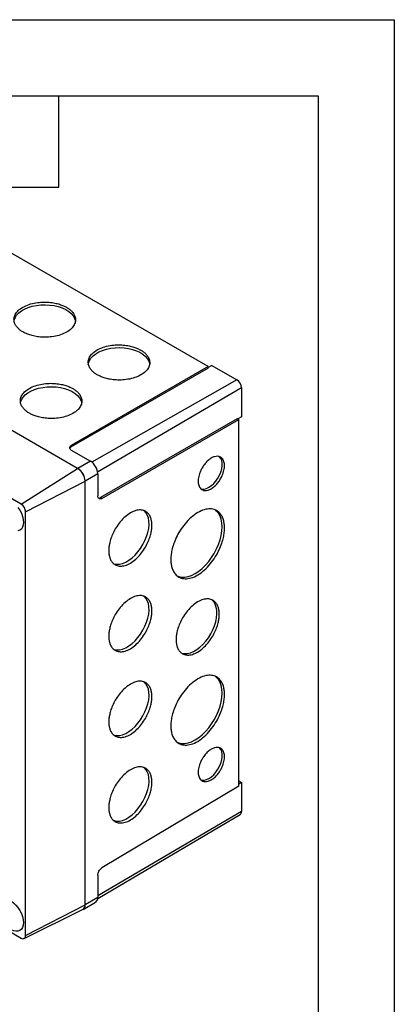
# Model space of a CAD drawing. Header units: millimetres. Extents: x 0 to 1118, y 0 to 864.
# Tile 11 of 11: x 993 to 1118, y 535 to 864. Entities that reach past the tile are written whole.
import ezdxf

# ---------------------------------------------------------------- set-up
doc = ezdxf.new("R2010")
doc.units = ezdxf.units.MM
doc.header["$LTSCALE"] = 4
doc.layers.add('TEXT', color=140, linetype='Continuous', lineweight=25)

msp = doc.modelspace()

# ---------------------------------------------------------------- linework, layer by layer
at = {"color": 7, "linetype": 'Continuous'}
for p, q in [((0.01, 863.61), (1117.61, 863.61)), ((1117.61, 863.61), (1117.61, 0.01))]:
    msp.add_line(p, q, dxfattribs=at)
for p, q in [((1055.53, 747.86), (949.52, 809.06)), ((1012.11, 713.85), (889.71, 784.51)), ((1012.07, 713.87), (889.74, 784.49)), ((993.26, 701.88), (870.93, 772.5)), ((1055.53, 747.86), (1009.96, 721.55)), ((1055.53, 747.33), (1009.96, 721.02)), ((1056.82, 748.21), (1055.53, 747.49)), ((1055.53, 747.33), (1055.53, 747.86)), ((1056.82, 748.21), (1065.14, 743.41)), ((1065.14, 743.41), (1016.77, 715.97)), ((1066.69, 740.71), (1018.75, 712.55)), ((1066.69, 740.71), (1066.69, 731.11)), ((1065.29, 730.43), (1019.72, 704.12)), ((1020.18, 703.86), (1065.75, 730.17)), ((1065.29, 730.43), (1065.75, 730.17)), ((1066.69, 731.11), (1065.43, 730.35)), ((1065.75, 607.74), (1065.75, 730.17)), ((1009.96, 721.55), (1009.96, 721.02)), ((1009.97, 719.94), (1016.35, 716.26)), ((993.26, 701.88), (1012.07, 713.87)), ((1016.35, 716.26), (1012.11, 713.85)), ((1018.79, 712.04), (1014.58, 709.57)), ((1018.79, 712.04), (1018.79, 704.67)), ((994.75, 699.3), (1014.55, 709.59)), ((1014.55, 568.24), (1014.55, 709.59)), ((1014.58, 568.22), (1014.58, 709.57)), ((1019.72, 704.12), (1020.18, 703.86)), ((994.75, 557.96), (994.75, 699.3)), ((1065.75, 609.52), (1066.69, 608.98)), ((1066.69, 608.98), (1065.75, 608.43)), ((1066.69, 608.98), (1066.69, 599.37)), ((1065.75, 607.74), (1020.18, 580.51)), ((1018.76, 570.27), (1066.24, 598.37)), ((1066.69, 599.37), (1018.79, 571.23)), ((1018.79, 578.06), (1018.79, 570.69)), ((1013.87, 566.63), (1018.08, 569.12)), ((1018.79, 570.69), (1014.58, 568.22)), ((994.27, 556.97), (1013.75, 566.61)), ((994.75, 557.96), (1014.55, 568.24)), ((981.07, 564.13), (993.26, 557.1))]:
    msp.add_line(p, q)
at = {"flags": 128}
for points in [[(990.87, 762.77), (990.94, 763.3), (991.24, 764.14), (991.75, 764.96), (992.46, 765.72), (993.35, 766.41), (994.41, 767.02), (995.61, 767.54), (996.93, 767.95), (998.34, 768.24), (999.8, 768.41), (1001.3, 768.46), (1002.79, 768.38), (1004.24, 768.18), (1005.63, 767.85), (1006.92, 767.42), (1008.09, 766.88), (1009.11, 766.24), (1009.96, 765.53), (1010.62, 764.76), (1011.07, 763.93), (1011.32, 763.08), (1011.34, 762.93)], [(1015.62, 748.48), (1015.69, 749.01), (1015.99, 749.86), (1016.5, 750.67), (1017.21, 751.43), (1018.1, 752.12), (1019.16, 752.73), (1020.36, 753.25), (1021.68, 753.66), (1023.09, 753.95), (1024.55, 754.12), (1026.05, 754.17), (1027.54, 754.09), (1028.99, 753.89), (1030.38, 753.57), (1031.67, 753.13), (1032.84, 752.59), (1033.86, 751.96), (1034.7, 751.25), (1035.36, 750.47), (1035.82, 749.65), (1036.07, 748.8), (1036.09, 748.64)], [(993, 735.56), (993.07, 735.95), (993.36, 736.79), (993.87, 737.61), (994.58, 738.37), (995.47, 739.06), (996.53, 739.67), (997.73, 740.19), (999.05, 740.6), (1000.46, 740.89), (1001.92, 741.06), (1003.42, 741.11), (1004.91, 741.03), (1006.36, 740.83), (1007.75, 740.5), (1009.04, 740.07), (1010.21, 739.53), (1011.23, 738.89), (1012.08, 738.18), (1012.74, 737.41), (1013.19, 736.58), (1013.44, 735.73), (1013.44, 735.7)], [(1053.01, 707.09), (1053.52, 706.96), (1054.25, 706.96), (1055.04, 707.16), (1055.85, 707.54), (1056.66, 708.09), (1057.45, 708.8), (1058.18, 709.64), (1058.83, 710.59), (1059.38, 711.6), (1059.81, 712.65), (1060.1, 713.7), (1060.25, 714.71), (1060.25, 715.65), (1060.1, 716.49), (1059.81, 717.2), (1059.38, 717.75), (1059.22, 717.89)], [(992.18, 700.84), (992.8, 699.89), (993.31, 698.88), (993.69, 697.84), (993.92, 696.82), (994, 695.85), (993.92, 694.97), (993.69, 694.22), (993.31, 693.62), (992.8, 693.2), (992.18, 692.97)], [(1045.14, 677.99), (1045.76, 677.74), (1046.75, 677.55), (1047.8, 677.56), (1048.92, 677.76), (1050.08, 678.16), (1051.25, 678.75), (1052.43, 679.52), (1053.59, 680.46), (1054.7, 681.54), (1055.76, 682.75), (1056.74, 684.07), (1057.63, 685.48), (1058.41, 686.96), (1059.06, 688.47), (1059.58, 689.99), (1059.96, 691.5), (1060.19, 692.97), (1060.27, 694.37), (1060.19, 695.68), (1059.96, 696.89), (1059.58, 697.96), (1059.06, 698.88), (1058.41, 699.63), (1057.99, 699.97)], [(1023.83, 682.16), (1024.2, 682.03), (1025.08, 681.86), (1026.04, 681.9), (1027.05, 682.13), (1028.1, 682.56), (1029.15, 683.17), (1030.2, 683.95), (1031.21, 684.89), (1032.17, 685.96), (1033.06, 687.14), (1033.84, 688.41), (1034.52, 689.74), (1035.07, 691.1), (1035.49, 692.47), (1035.75, 693.8), (1035.87, 695.08), (1035.83, 696.28), (1035.64, 697.37), (1035.3, 698.33), (1034.81, 699.14), (1034.2, 699.78), (1034.17, 699.8)], [(1023.83, 653.59), (1024.2, 653.45), (1025.08, 653.28), (1026.04, 653.32), (1027.05, 653.55), (1028.1, 653.98), (1029.15, 654.59), (1030.2, 655.37), (1031.21, 656.31), (1032.17, 657.38), (1033.06, 658.56), (1033.84, 659.83), (1034.52, 661.16), (1035.07, 662.52), (1035.49, 663.89), (1035.75, 665.22), (1035.87, 666.51), (1035.83, 667.7), (1035.64, 668.79), (1035.3, 669.75), (1034.81, 670.56), (1034.2, 671.2), (1034.17, 671.22)], [(1046.33, 652.42), (1046.82, 652.22), (1047.71, 652.06), (1048.66, 652.09), (1049.68, 652.32), (1050.72, 652.75), (1051.78, 653.36), (1052.83, 654.14), (1053.84, 655.08), (1054.8, 656.15), (1055.68, 657.34), (1056.47, 658.61), (1057.15, 659.94), (1057.7, 661.3), (1058.11, 662.66), (1058.38, 664), (1058.5, 665.28), (1058.46, 666.48), (1058.27, 667.57), (1057.92, 668.53), (1057.44, 669.33), (1056.82, 669.97), (1056.7, 670.07)], [(1045.14, 622.46), (1045.76, 622.21), (1046.75, 622.02), (1047.8, 622.03), (1048.92, 622.24), (1050.08, 622.64), (1051.25, 623.23), (1052.43, 624), (1053.59, 624.93), (1054.7, 626.01), (1055.76, 627.23), (1056.74, 628.55), (1057.63, 629.96), (1058.41, 631.43), (1059.06, 632.94), (1059.58, 634.46), (1059.96, 635.97), (1060.19, 637.44), (1060.27, 638.85), (1060.19, 640.16), (1059.96, 641.36), (1059.58, 642.43), (1059.06, 643.35), (1058.41, 644.11), (1057.99, 644.45)], [(1023.83, 625.01), (1024.2, 624.87), (1025.08, 624.7), (1026.04, 624.74), (1027.05, 624.97), (1028.1, 625.4), (1029.15, 626.01), (1030.2, 626.79), (1031.21, 627.73), (1032.17, 628.8), (1033.06, 629.98), (1033.84, 631.25), (1034.52, 632.58), (1035.07, 633.95), (1035.49, 635.31), (1035.75, 636.65), (1035.87, 637.93), (1035.83, 639.13), (1035.64, 640.22), (1035.3, 641.18), (1034.81, 641.98), (1034.2, 642.62), (1034.17, 642.64)], [(1053.01, 609.92), (1053.52, 609.79), (1054.25, 609.79), (1055.04, 609.99), (1055.85, 610.37), (1056.66, 610.92), (1057.45, 611.63), (1058.18, 612.48), (1058.83, 613.42), (1059.38, 614.43), (1059.81, 615.48), (1060.1, 616.53), (1060.25, 617.54), (1060.25, 618.48), (1060.1, 619.32), (1059.81, 620.03), (1059.38, 620.58), (1059.22, 620.72)], [(1023.83, 596.43), (1024.2, 596.29), (1025.08, 596.13), (1026.04, 596.16), (1027.05, 596.39), (1028.1, 596.82), (1029.15, 597.43), (1030.2, 598.21), (1031.21, 599.15), (1032.17, 600.22), (1033.06, 601.4), (1033.84, 602.67), (1034.52, 604), (1035.07, 605.37), (1035.49, 606.73), (1035.75, 608.07), (1035.87, 609.35), (1035.83, 610.55), (1035.64, 611.64), (1035.3, 612.6), (1034.81, 613.4), (1034.2, 614.04), (1034.17, 614.06)], [(990.1, 569.25), (990.7, 568.82), (991.47, 568.1), (992.18, 567.25), (992.8, 566.31), (993.31, 565.3), (993.69, 564.26), (993.92, 563.23), (994, 562.26), (993.92, 561.39), (993.69, 560.63), (993.31, 560.03), (992.8, 559.61), (992.18, 559.38), (991.47, 559.35), (990.7, 559.53), (989.9, 559.9)]]:
    msp.add_lwpolyline(points, dxfattribs=at)
for centre, radius, start, end in [((1063.32, 740.56), 3.38, 2.6055, 57.3945), ((1009.17, 709.34), 5.38, 2.6055, 57.3945), ((1009.21, 709.32), 5.38, 2.6055, 57.3945), ((1013.49, 711.8), 5.3, 2.6055, 57.3945), ((991.52, 699.15), 3.24, 2.6055, 57.3945), ((1065.59, 599.26), 1.11, 306.2094, 5.5757), ((1017.06, 570.53), 1.74, 306.2094, 5.5757), ((1012.98, 568.01), 1.61, 289.5791, 7.5246), ((1012.86, 568.05), 1.7, 301.8578, 6.5804), ((993.84, 557.81), 0.92, 230.7967, 9.214)]:
    msp.add_arc(centre, radius, start, end)
for points, knots in [([(1008.36, 767.61), (1008.06, 767.78), (1007.72, 767.96), (1006.95, 768.3), (1006.52, 768.46), (1005.56, 768.77), (1005.03, 768.91), (1003.87, 769.14), (1003.24, 769.24), (1001.88, 769.36), (1001.16, 769.38), (999.67, 769.33), (998.89, 769.25), (997.36, 768.99), (996.59, 768.81), (995.15, 768.32), (994.47, 768.02), (993.26, 767.34), (992.73, 766.95), (991.87, 766.13), (991.54, 765.69), (991.07, 764.82), (990.93, 764.37), (990.83, 763.52), (990.87, 763.11), (991.06, 762.33), (991.22, 761.97), (991.62, 761.3), (991.86, 761), (992.39, 760.45), (992.67, 760.2), (993.26, 759.76), (993.56, 759.56), (994.16, 759.21), (994.5, 759.04), (995.27, 758.7), (995.7, 758.53), (996.66, 758.23), (997.19, 758.09), (998.35, 757.85), (998.98, 757.76), (1000.34, 757.64), (1001.06, 757.62), (1002.55, 757.67), (1003.33, 757.74), (1004.86, 758), (1005.63, 758.19), (1007.07, 758.67), (1007.75, 758.97), (1008.96, 759.66), (1009.49, 760.04), (1010.35, 760.87), (1010.68, 761.3), (1011.15, 762.18), (1011.29, 762.62), (1011.39, 763.48), (1011.35, 763.89), (1011.16, 764.66), (1011, 765.03), (1010.6, 765.69), (1010.36, 766), (1009.83, 766.55), (1009.55, 766.8), (1008.96, 767.24), (1008.66, 767.43), (1008.36, 767.61)], [0, 0, 0, 0, 0.03125, 0.03125, 0.0625, 0.0625, 0.09375, 0.09375, 0.125, 0.125, 0.15625, 0.15625, 0.1875, 0.1875, 0.21875, 0.21875, 0.25, 0.25, 0.28125, 0.28125, 0.3125, 0.3125, 0.34375, 0.34375, 0.375, 0.375, 0.40625, 0.40625, 0.4375, 0.4375, 0.46875, 0.46875, 0.5, 0.5, 0.53125, 0.53125, 0.5625, 0.5625, 0.59375, 0.59375, 0.625, 0.625, 0.65625, 0.65625, 0.6875, 0.6875, 0.71875, 0.71875, 0.75, 0.75, 0.78125, 0.78125, 0.8125, 0.8125, 0.84375, 0.84375, 0.875, 0.875, 0.90625, 0.90625, 0.9375, 0.9375, 0.96875, 0.96875, 1, 1, 1, 1]), ([(1033.11, 753.32), (1032.8, 753.5), (1032.46, 753.67), (1031.7, 754.01), (1031.27, 754.18), (1030.31, 754.48), (1029.78, 754.62), (1028.62, 754.86), (1027.98, 754.95), (1026.63, 755.07), (1025.91, 755.09), (1024.42, 755.04), (1023.64, 754.97), (1022.11, 754.71), (1021.34, 754.52), (1019.9, 754.04), (1019.22, 753.74), (1018.01, 753.05), (1017.48, 752.67), (1016.62, 751.84), (1016.29, 751.41), (1015.82, 750.53), (1015.68, 750.09), (1015.58, 749.23), (1015.62, 748.82), (1015.81, 748.04), (1015.97, 747.68), (1016.37, 747.02), (1016.61, 746.71), (1017.13, 746.16), (1017.42, 745.91), (1018.01, 745.47), (1018.31, 745.27), (1018.91, 744.93), (1019.25, 744.75), (1020.02, 744.41), (1020.45, 744.25), (1021.41, 743.94), (1021.94, 743.8), (1023.1, 743.56), (1023.73, 743.47), (1025.09, 743.35), (1025.81, 743.33), (1027.3, 743.38), (1028.07, 743.45), (1029.61, 743.71), (1030.38, 743.9), (1031.82, 744.39), (1032.5, 744.68), (1033.71, 745.37), (1034.24, 745.76), (1035.1, 746.58), (1035.43, 747.01), (1035.9, 747.89), (1036.03, 748.33), (1036.14, 749.19), (1036.1, 749.6), (1035.91, 750.38), (1035.75, 750.74), (1035.35, 751.41), (1035.11, 751.71), (1034.58, 752.26), (1034.3, 752.51), (1033.71, 752.95), (1033.41, 753.15), (1033.11, 753.32)], [0, 0, 0, 0, 0.03125, 0.03125, 0.0625, 0.0625, 0.09375, 0.09375, 0.125, 0.125, 0.15625, 0.15625, 0.1875, 0.1875, 0.21875, 0.21875, 0.25, 0.25, 0.28125, 0.28125, 0.3125, 0.3125, 0.34375, 0.34375, 0.375, 0.375, 0.40625, 0.40625, 0.4375, 0.4375, 0.46875, 0.46875, 0.5, 0.5, 0.53125, 0.53125, 0.5625, 0.5625, 0.59375, 0.59375, 0.625, 0.625, 0.65625, 0.65625, 0.6875, 0.6875, 0.71875, 0.71875, 0.75, 0.75, 0.78125, 0.78125, 0.8125, 0.8125, 0.84375, 0.84375, 0.875, 0.875, 0.90625, 0.90625, 0.9375, 0.9375, 0.96875, 0.96875, 1, 1, 1, 1]), ([(1010.48, 740.49), (1010.18, 740.66), (1009.84, 740.84), (1009.07, 741.18), (1008.64, 741.34), (1007.68, 741.65), (1007.15, 741.79), (1005.99, 742.02), (1005.36, 742.12), (1004, 742.23), (1003.28, 742.26), (1001.79, 742.21), (1001.02, 742.13), (999.48, 741.87), (998.71, 741.69), (997.27, 741.2), (996.59, 740.9), (995.38, 740.22), (994.85, 739.83), (993.99, 739.01), (993.66, 738.57), (993.19, 737.69), (993.06, 737.25), (992.95, 736.4), (992.99, 735.99), (993.18, 735.21), (993.34, 734.85), (993.74, 734.18), (993.98, 733.88), (994.51, 733.33), (994.79, 733.08), (995.38, 732.64), (995.68, 732.44), (996.29, 732.09), (996.63, 731.92), (997.39, 731.58), (997.82, 731.41), (998.78, 731.11), (999.31, 730.97), (1000.47, 730.73), (1001.11, 730.64), (1002.46, 730.52), (1003.18, 730.5), (1004.67, 730.55), (1005.45, 730.62), (1006.99, 730.88), (1007.75, 731.07), (1009.2, 731.55), (1009.88, 731.85), (1011.08, 732.53), (1011.61, 732.92), (1012.47, 733.74), (1012.8, 734.18), (1013.27, 735.06), (1013.41, 735.5), (1013.51, 736.35), (1013.48, 736.77), (1013.28, 737.54), (1013.12, 737.9), (1012.72, 738.57), (1012.48, 738.88), (1011.96, 739.43), (1011.67, 739.67), (1011.08, 740.12), (1010.78, 740.31), (1010.48, 740.49)], [0, 0, 0, 0, 0.03125, 0.03125, 0.0625, 0.0625, 0.09375, 0.09375, 0.125, 0.125, 0.15625, 0.15625, 0.1875, 0.1875, 0.21875, 0.21875, 0.25, 0.25, 0.28125, 0.28125, 0.3125, 0.3125, 0.34375, 0.34375, 0.375, 0.375, 0.40625, 0.40625, 0.4375, 0.4375, 0.46875, 0.46875, 0.5, 0.5, 0.53125, 0.53125, 0.5625, 0.5625, 0.59375, 0.59375, 0.625, 0.625, 0.65625, 0.65625, 0.6875, 0.6875, 0.71875, 0.71875, 0.75, 0.75, 0.78125, 0.78125, 0.8125, 0.8125, 0.84375, 0.84375, 0.875, 0.875, 0.90625, 0.90625, 0.9375, 0.9375, 0.96875, 0.96875, 1, 1, 1, 1]), ([(1009.97, 719.94), (1009.81, 720.04), (1009.66, 720.16), (1009.45, 720.43), (1009.39, 720.59), (1009.39, 720.91), (1009.44, 721.06), (1009.65, 721.34), (1009.8, 721.46), (1009.96, 721.55)], [0, 0, 0, 0, 0.25, 0.25, 0.5, 0.5, 0.75, 0.75, 1, 1, 1, 1]), ([(1009.96, 721.02), (1009.76, 720.9), (1009.52, 720.74), (1009.49, 720.54), (1009.48, 720.49)], [0, 0, 0, 0, 0.787868, 1, 1, 1, 1]), ([(1061.02, 714.76), (1061.02, 714.33), (1060.97, 713.83), (1060.78, 712.93), (1060.69, 712.61), (1060.46, 711.92), (1060.32, 711.56), (1059.97, 710.81), (1059.76, 710.42), (1059.28, 709.65), (1059, 709.26), (1058.4, 708.53), (1058.06, 708.18), (1057.37, 707.57), (1057, 707.3), (1056.27, 706.87), (1055.91, 706.71), (1055.21, 706.5), (1054.88, 706.46), (1054.27, 706.48), (1054, 706.55), (1053.52, 706.75), (1053.31, 706.9), (1052.96, 707.23), (1052.81, 707.43), (1052.58, 707.84), (1052.5, 708.06), (1052.3, 708.73), (1052.26, 709.19), (1052.26, 710.04), (1052.3, 710.54), (1052.5, 711.44), (1052.58, 711.77), (1052.81, 712.45), (1052.96, 712.81), (1053.31, 713.56), (1053.52, 713.95), (1054, 714.73), (1054.27, 715.11), (1054.88, 715.84), (1055.21, 716.19), (1055.91, 716.81), (1056.27, 717.07), (1057, 717.5), (1057.37, 717.66), (1058.06, 717.87), (1058.4, 717.91), (1059, 717.89), (1059.28, 717.83), (1059.76, 717.62), (1059.97, 717.48), (1060.32, 717.14), (1060.46, 716.94), (1060.69, 716.53), (1060.78, 716.31), (1060.97, 715.64), (1061.02, 715.18), (1061.02, 714.76)], [0, 0, 0, 0, 0.0625, 0.0625, 0.09375, 0.09375, 0.125, 0.125, 0.15625, 0.15625, 0.1875, 0.1875, 0.21875, 0.21875, 0.25, 0.25, 0.28125, 0.28125, 0.3125, 0.3125, 0.34375, 0.34375, 0.375, 0.375, 0.40625, 0.40625, 0.4375, 0.4375, 0.5, 0.5, 0.5625, 0.5625, 0.59375, 0.59375, 0.625, 0.625, 0.65625, 0.65625, 0.6875, 0.6875, 0.71875, 0.71875, 0.75, 0.75, 0.78125, 0.78125, 0.8125, 0.8125, 0.84375, 0.84375, 0.875, 0.875, 0.90625, 0.90625, 0.9375, 0.9375, 1, 1, 1, 1]), ([(1020.18, 703.86), (1020.01, 703.76), (1019.83, 703.7), (1019.49, 703.66), (1019.33, 703.68), (1019.06, 703.84), (1018.95, 703.97), (1018.82, 704.29), (1018.79, 704.48), (1018.79, 704.67)], [0, 0, 0, 0, 0.25, 0.25, 0.5, 0.5, 0.75, 0.75, 1, 1, 1, 1]), ([(1019.01, 703.97), (1019.09, 703.95), (1019.31, 703.92), (1019.56, 704.04), (1019.72, 704.12)], [0, 0, 0, 0, 0.392822, 1, 1, 1, 1]), ([(1036.84, 694.84), (1036.84, 694.49), (1036.82, 694.11), (1036.73, 693.27), (1036.66, 692.82), (1036.44, 691.83), (1036.3, 691.3), (1035.92, 690.18), (1035.69, 689.59), (1035.11, 688.36), (1034.77, 687.72), (1033.98, 686.45), (1033.53, 685.82), (1032.53, 684.62), (1031.99, 684.05), (1030.85, 683.04), (1030.25, 682.6), (1029.05, 681.9), (1028.45, 681.63), (1027.31, 681.3), (1026.77, 681.23), (1025.77, 681.26), (1025.32, 681.37), (1024.53, 681.71), (1024.19, 681.94), (1023.62, 682.5), (1023.38, 682.82), (1023, 683.5), (1022.86, 683.86), (1022.65, 684.59), (1022.57, 684.96), (1022.48, 685.69), (1022.47, 686.05), (1022.47, 686.75), (1022.48, 687.13), (1022.57, 687.96), (1022.65, 688.42), (1022.86, 689.4), (1023, 689.93), (1023.38, 691.05), (1023.62, 691.65), (1024.19, 692.88), (1024.53, 693.51), (1025.32, 694.78), (1025.77, 695.41), (1026.77, 696.62), (1027.31, 697.19), (1028.45, 698.19), (1029.05, 698.63), (1030.25, 699.34), (1030.85, 699.6), (1031.99, 699.93), (1032.53, 700), (1033.53, 699.97), (1033.98, 699.87), (1034.77, 699.53), (1035.11, 699.29), (1035.69, 698.74), (1035.92, 698.42), (1036.3, 697.74), (1036.44, 697.38), (1036.66, 696.65), (1036.73, 696.28), (1036.82, 695.55), (1036.84, 695.19), (1036.84, 694.84)], [0, 0, 0, 0, 0.03125, 0.03125, 0.0625, 0.0625, 0.09375, 0.09375, 0.125, 0.125, 0.15625, 0.15625, 0.1875, 0.1875, 0.21875, 0.21875, 0.25, 0.25, 0.28125, 0.28125, 0.3125, 0.3125, 0.34375, 0.34375, 0.375, 0.375, 0.40625, 0.40625, 0.4375, 0.4375, 0.46875, 0.46875, 0.5, 0.5, 0.53125, 0.53125, 0.5625, 0.5625, 0.59375, 0.59375, 0.625, 0.625, 0.65625, 0.65625, 0.6875, 0.6875, 0.71875, 0.71875, 0.75, 0.75, 0.78125, 0.78125, 0.8125, 0.8125, 0.84375, 0.84375, 0.875, 0.875, 0.90625, 0.90625, 0.9375, 0.9375, 0.96875, 0.96875, 1, 1, 1, 1]), ([(1061.02, 693.94), (1061.02, 693.5), (1060.99, 693.03), (1060.88, 691.99), (1060.79, 691.42), (1060.53, 690.2), (1060.35, 689.54), (1059.88, 688.15), (1059.59, 687.41), (1058.87, 685.88), (1058.45, 685.08), (1057.47, 683.51), (1056.9, 682.72), (1055.67, 681.22), (1054.99, 680.52), (1053.57, 679.26), (1052.83, 678.71), (1051.34, 677.84), (1050.59, 677.51), (1049.17, 677.1), (1048.49, 677.01), (1047.26, 677.05), (1046.7, 677.18), (1045.71, 677.6), (1045.29, 677.9), (1044.57, 678.59), (1044.28, 678.98), (1043.81, 679.83), (1043.63, 680.28), (1043.37, 681.19), (1043.28, 681.65), (1043.17, 682.56), (1043.14, 683), (1043.14, 683.87), (1043.17, 684.35), (1043.28, 685.39), (1043.37, 685.95), (1043.63, 687.17), (1043.81, 687.83), (1044.28, 689.23), (1044.57, 689.97), (1045.29, 691.5), (1045.71, 692.29), (1046.7, 693.87), (1047.26, 694.66), (1048.49, 696.15), (1049.17, 696.86), (1050.59, 698.11), (1051.34, 698.66), (1052.83, 699.54), (1053.57, 699.86), (1054.99, 700.28), (1055.67, 700.37), (1056.9, 700.32), (1057.47, 700.19), (1058.45, 699.77), (1058.87, 699.48), (1059.59, 698.79), (1059.88, 698.39), (1060.35, 697.55), (1060.53, 697.1), (1060.79, 696.19), (1060.88, 695.73), (1060.99, 694.82), (1061.02, 694.37), (1061.02, 693.94)], [0, 0, 0, 0, 0.03125, 0.03125, 0.0625, 0.0625, 0.09375, 0.09375, 0.125, 0.125, 0.15625, 0.15625, 0.1875, 0.1875, 0.21875, 0.21875, 0.25, 0.25, 0.28125, 0.28125, 0.3125, 0.3125, 0.34375, 0.34375, 0.375, 0.375, 0.40625, 0.40625, 0.4375, 0.4375, 0.46875, 0.46875, 0.5, 0.5, 0.53125, 0.53125, 0.5625, 0.5625, 0.59375, 0.59375, 0.625, 0.625, 0.65625, 0.65625, 0.6875, 0.6875, 0.71875, 0.71875, 0.75, 0.75, 0.78125, 0.78125, 0.8125, 0.8125, 0.84375, 0.84375, 0.875, 0.875, 0.90625, 0.90625, 0.9375, 0.9375, 0.96875, 0.96875, 1, 1, 1, 1]), ([(1036.84, 666.26), (1036.84, 665.91), (1036.82, 665.53), (1036.73, 664.69), (1036.66, 664.24), (1036.44, 663.25), (1036.3, 662.73), (1035.92, 661.6), (1035.69, 661.01), (1035.11, 659.78), (1034.77, 659.14), (1033.98, 657.87), (1033.53, 657.24), (1032.53, 656.04), (1031.99, 655.47), (1030.85, 654.46), (1030.25, 654.02), (1029.05, 653.32), (1028.45, 653.05), (1027.31, 652.72), (1026.77, 652.65), (1025.77, 652.68), (1025.32, 652.79), (1024.53, 653.13), (1024.19, 653.36), (1023.62, 653.92), (1023.38, 654.24), (1023, 654.92), (1022.86, 655.28), (1022.65, 656.01), (1022.57, 656.38), (1022.48, 657.11), (1022.47, 657.47), (1022.47, 658.17), (1022.48, 658.55), (1022.57, 659.38), (1022.65, 659.84), (1022.86, 660.82), (1023, 661.35), (1023.38, 662.47), (1023.62, 663.07), (1024.19, 664.3), (1024.53, 664.93), (1025.32, 666.2), (1025.77, 666.84), (1026.77, 668.04), (1027.31, 668.61), (1028.45, 669.62), (1029.05, 670.06), (1030.25, 670.76), (1030.85, 671.02), (1031.99, 671.36), (1032.53, 671.43), (1033.53, 671.39), (1033.98, 671.29), (1034.77, 670.95), (1035.11, 670.71), (1035.69, 670.16), (1035.92, 669.84), (1036.3, 669.16), (1036.44, 668.8), (1036.66, 668.07), (1036.73, 667.7), (1036.82, 666.97), (1036.84, 666.61), (1036.84, 666.26)], [0, 0, 0, 0, 0.03125, 0.03125, 0.0625, 0.0625, 0.09375, 0.09375, 0.125, 0.125, 0.15625, 0.15625, 0.1875, 0.1875, 0.21875, 0.21875, 0.25, 0.25, 0.28125, 0.28125, 0.3125, 0.3125, 0.34375, 0.34375, 0.375, 0.375, 0.40625, 0.40625, 0.4375, 0.4375, 0.46875, 0.46875, 0.5, 0.5, 0.53125, 0.53125, 0.5625, 0.5625, 0.59375, 0.59375, 0.625, 0.625, 0.65625, 0.65625, 0.6875, 0.6875, 0.71875, 0.71875, 0.75, 0.75, 0.78125, 0.78125, 0.8125, 0.8125, 0.84375, 0.84375, 0.875, 0.875, 0.90625, 0.90625, 0.9375, 0.9375, 0.96875, 0.96875, 1, 1, 1, 1]), ([(1059.27, 665.15), (1059.27, 664.8), (1059.25, 664.42), (1059.16, 663.58), (1059.09, 663.13), (1058.87, 662.14), (1058.73, 661.61), (1058.35, 660.49), (1058.12, 659.9), (1057.54, 658.66), (1057.2, 658.03), (1056.41, 656.76), (1055.96, 656.13), (1054.96, 654.93), (1054.42, 654.36), (1053.28, 653.35), (1052.68, 652.91), (1051.48, 652.2), (1050.88, 651.94), (1049.74, 651.61), (1049.2, 651.54), (1048.2, 651.57), (1047.75, 651.67), (1046.96, 652.01), (1046.62, 652.25), (1046.05, 652.8), (1045.81, 653.12), (1045.43, 653.8), (1045.29, 654.16), (1045.08, 654.9), (1045, 655.27), (1044.91, 656), (1044.9, 656.36), (1044.9, 657.05), (1044.91, 657.43), (1045, 658.27), (1045.08, 658.73), (1045.29, 659.71), (1045.43, 660.24), (1045.81, 661.36), (1046.05, 661.96), (1046.62, 663.19), (1046.96, 663.82), (1047.75, 665.09), (1048.2, 665.72), (1049.2, 666.92), (1049.74, 667.49), (1050.88, 668.5), (1051.48, 668.94), (1052.68, 669.65), (1053.28, 669.91), (1054.42, 670.24), (1054.96, 670.31), (1055.96, 670.28), (1056.41, 670.18), (1057.2, 669.84), (1057.54, 669.6), (1058.12, 669.05), (1058.35, 668.73), (1058.73, 668.05), (1058.87, 667.69), (1059.09, 666.95), (1059.16, 666.58), (1059.25, 665.85), (1059.27, 665.49), (1059.27, 665.15)], [0, 0, 0, 0, 0.03125, 0.03125, 0.0625, 0.0625, 0.09375, 0.09375, 0.125, 0.125, 0.15625, 0.15625, 0.1875, 0.1875, 0.21875, 0.21875, 0.25, 0.25, 0.28125, 0.28125, 0.3125, 0.3125, 0.34375, 0.34375, 0.375, 0.375, 0.40625, 0.40625, 0.4375, 0.4375, 0.46875, 0.46875, 0.5, 0.5, 0.53125, 0.53125, 0.5625, 0.5625, 0.59375, 0.59375, 0.625, 0.625, 0.65625, 0.65625, 0.6875, 0.6875, 0.71875, 0.71875, 0.75, 0.75, 0.78125, 0.78125, 0.8125, 0.8125, 0.84375, 0.84375, 0.875, 0.875, 0.90625, 0.90625, 0.9375, 0.9375, 0.96875, 0.96875, 1, 1, 1, 1]), ([(1061.02, 638.41), (1061.02, 637.98), (1060.99, 637.5), (1060.88, 636.46), (1060.79, 635.9), (1060.53, 634.68), (1060.35, 634.02), (1059.88, 632.62), (1059.59, 631.88), (1058.87, 630.35), (1058.45, 629.56), (1057.47, 627.98), (1056.9, 627.19), (1055.67, 625.7), (1054.99, 624.99), (1053.57, 623.74), (1052.83, 623.19), (1051.34, 622.31), (1050.59, 621.99), (1049.17, 621.57), (1048.49, 621.49), (1047.26, 621.53), (1046.7, 621.66), (1045.71, 622.08), (1045.29, 622.37), (1044.57, 623.06), (1044.28, 623.46), (1043.81, 624.3), (1043.63, 624.75), (1043.37, 625.66), (1043.28, 626.12), (1043.17, 627.03), (1043.14, 627.48), (1043.14, 628.35), (1043.17, 628.82), (1043.28, 629.86), (1043.37, 630.43), (1043.63, 631.65), (1043.81, 632.31), (1044.28, 633.7), (1044.57, 634.44), (1045.29, 635.97), (1045.71, 636.77), (1046.7, 638.34), (1047.26, 639.13), (1048.49, 640.63), (1049.17, 641.33), (1050.59, 642.59), (1051.34, 643.14), (1052.83, 644.01), (1053.57, 644.34), (1054.99, 644.75), (1055.67, 644.84), (1056.9, 644.8), (1057.47, 644.67), (1058.45, 644.25), (1058.87, 643.95), (1059.59, 643.26), (1059.88, 642.87), (1060.35, 642.02), (1060.53, 641.57), (1060.79, 640.66), (1060.88, 640.2), (1060.99, 639.29), (1061.02, 638.85), (1061.02, 638.41)], [0, 0, 0, 0, 0.03125, 0.03125, 0.0625, 0.0625, 0.09375, 0.09375, 0.125, 0.125, 0.15625, 0.15625, 0.1875, 0.1875, 0.21875, 0.21875, 0.25, 0.25, 0.28125, 0.28125, 0.3125, 0.3125, 0.34375, 0.34375, 0.375, 0.375, 0.40625, 0.40625, 0.4375, 0.4375, 0.46875, 0.46875, 0.5, 0.5, 0.53125, 0.53125, 0.5625, 0.5625, 0.59375, 0.59375, 0.625, 0.625, 0.65625, 0.65625, 0.6875, 0.6875, 0.71875, 0.71875, 0.75, 0.75, 0.78125, 0.78125, 0.8125, 0.8125, 0.84375, 0.84375, 0.875, 0.875, 0.90625, 0.90625, 0.9375, 0.9375, 0.96875, 0.96875, 1, 1, 1, 1]), ([(1036.84, 637.68), (1036.84, 637.33), (1036.82, 636.95), (1036.73, 636.11), (1036.66, 635.66), (1036.44, 634.68), (1036.3, 634.15), (1035.92, 633.02), (1035.69, 632.43), (1035.11, 631.2), (1034.77, 630.56), (1033.98, 629.29), (1033.53, 628.66), (1032.53, 627.46), (1031.99, 626.89), (1030.85, 625.88), (1030.25, 625.44), (1029.05, 624.74), (1028.45, 624.47), (1027.31, 624.14), (1026.77, 624.07), (1025.77, 624.1), (1025.32, 624.21), (1024.53, 624.55), (1024.19, 624.78), (1023.62, 625.34), (1023.38, 625.66), (1023, 626.34), (1022.86, 626.7), (1022.65, 627.43), (1022.57, 627.8), (1022.48, 628.53), (1022.47, 628.89), (1022.47, 629.59), (1022.48, 629.97), (1022.57, 630.8), (1022.65, 631.26), (1022.86, 632.24), (1023, 632.77), (1023.38, 633.89), (1023.62, 634.49), (1024.19, 635.72), (1024.53, 636.36), (1025.32, 637.62), (1025.77, 638.26), (1026.77, 639.46), (1027.31, 640.03), (1028.45, 641.04), (1029.05, 641.48), (1030.25, 642.18), (1030.85, 642.44), (1031.99, 642.78), (1032.53, 642.85), (1033.53, 642.81), (1033.98, 642.71), (1034.77, 642.37), (1035.11, 642.13), (1035.69, 641.58), (1035.92, 641.26), (1036.3, 640.58), (1036.44, 640.22), (1036.66, 639.49), (1036.73, 639.12), (1036.82, 638.39), (1036.84, 638.03), (1036.84, 637.68)], [0, 0, 0, 0, 0.03125, 0.03125, 0.0625, 0.0625, 0.09375, 0.09375, 0.125, 0.125, 0.15625, 0.15625, 0.1875, 0.1875, 0.21875, 0.21875, 0.25, 0.25, 0.28125, 0.28125, 0.3125, 0.3125, 0.34375, 0.34375, 0.375, 0.375, 0.40625, 0.40625, 0.4375, 0.4375, 0.46875, 0.46875, 0.5, 0.5, 0.53125, 0.53125, 0.5625, 0.5625, 0.59375, 0.59375, 0.625, 0.625, 0.65625, 0.65625, 0.6875, 0.6875, 0.71875, 0.71875, 0.75, 0.75, 0.78125, 0.78125, 0.8125, 0.8125, 0.84375, 0.84375, 0.875, 0.875, 0.90625, 0.90625, 0.9375, 0.9375, 0.96875, 0.96875, 1, 1, 1, 1]), ([(1061.02, 617.59), (1061.02, 617.17), (1060.97, 616.66), (1060.78, 615.76), (1060.69, 615.44), (1060.46, 614.75), (1060.32, 614.39), (1059.97, 613.64), (1059.76, 613.25), (1059.28, 612.48), (1059, 612.09), (1058.4, 611.36), (1058.06, 611.01), (1057.37, 610.4), (1057, 610.13), (1056.27, 609.7), (1055.91, 609.54), (1055.21, 609.34), (1054.88, 609.29), (1054.27, 609.31), (1054, 609.38), (1053.52, 609.58), (1053.31, 609.73), (1052.96, 610.07), (1052.81, 610.26), (1052.58, 610.68), (1052.5, 610.9), (1052.3, 611.56), (1052.26, 612.02), (1052.26, 612.87), (1052.3, 613.38), (1052.5, 614.28), (1052.58, 614.6), (1052.81, 615.28), (1052.96, 615.65), (1053.31, 616.4), (1053.52, 616.78), (1054, 617.56), (1054.27, 617.94), (1054.88, 618.68), (1055.21, 619.02), (1055.91, 619.64), (1056.27, 619.91), (1057, 620.34), (1057.37, 620.5), (1058.06, 620.7), (1058.4, 620.74), (1059, 620.72), (1059.28, 620.66), (1059.76, 620.45), (1059.97, 620.31), (1060.32, 619.97), (1060.46, 619.77), (1060.69, 619.36), (1060.78, 619.14), (1060.97, 618.47), (1061.02, 618.02), (1061.02, 617.59)], [0, 0, 0, 0, 0.0625, 0.0625, 0.09375, 0.09375, 0.125, 0.125, 0.15625, 0.15625, 0.1875, 0.1875, 0.21875, 0.21875, 0.25, 0.25, 0.28125, 0.28125, 0.3125, 0.3125, 0.34375, 0.34375, 0.375, 0.375, 0.40625, 0.40625, 0.4375, 0.4375, 0.5, 0.5, 0.5625, 0.5625, 0.59375, 0.59375, 0.625, 0.625, 0.65625, 0.65625, 0.6875, 0.6875, 0.71875, 0.71875, 0.75, 0.75, 0.78125, 0.78125, 0.8125, 0.8125, 0.84375, 0.84375, 0.875, 0.875, 0.90625, 0.90625, 0.9375, 0.9375, 1, 1, 1, 1]), ([(1036.84, 609.1), (1036.84, 608.75), (1036.82, 608.37), (1036.73, 607.53), (1036.66, 607.08), (1036.44, 606.1), (1036.3, 605.57), (1035.92, 604.44), (1035.69, 603.85), (1035.11, 602.62), (1034.77, 601.98), (1033.98, 600.72), (1033.53, 600.08), (1032.53, 598.88), (1031.99, 598.31), (1030.85, 597.3), (1030.25, 596.86), (1029.05, 596.16), (1028.45, 595.9), (1027.31, 595.56), (1026.77, 595.49), (1025.77, 595.53), (1025.32, 595.63), (1024.53, 595.97), (1024.19, 596.2), (1023.62, 596.76), (1023.38, 597.08), (1023, 597.76), (1022.86, 598.12), (1022.65, 598.85), (1022.57, 599.22), (1022.48, 599.95), (1022.47, 600.31), (1022.47, 601.01), (1022.48, 601.39), (1022.57, 602.23), (1022.65, 602.68), (1022.86, 603.66), (1023, 604.19), (1023.38, 605.32), (1023.62, 605.91), (1024.19, 607.14), (1024.53, 607.78), (1025.32, 609.05), (1025.77, 609.68), (1026.77, 610.88), (1027.31, 611.45), (1028.45, 612.46), (1029.05, 612.9), (1030.25, 613.6), (1030.85, 613.86), (1031.99, 614.2), (1032.53, 614.27), (1033.53, 614.23), (1033.98, 614.13), (1034.77, 613.79), (1035.11, 613.56), (1035.69, 613), (1035.92, 612.68), (1036.3, 612), (1036.44, 611.64), (1036.66, 610.91), (1036.73, 610.54), (1036.82, 609.81), (1036.84, 609.45), (1036.84, 609.1)], [0, 0, 0, 0, 0.03125, 0.03125, 0.0625, 0.0625, 0.09375, 0.09375, 0.125, 0.125, 0.15625, 0.15625, 0.1875, 0.1875, 0.21875, 0.21875, 0.25, 0.25, 0.28125, 0.28125, 0.3125, 0.3125, 0.34375, 0.34375, 0.375, 0.375, 0.40625, 0.40625, 0.4375, 0.4375, 0.46875, 0.46875, 0.5, 0.5, 0.53125, 0.53125, 0.5625, 0.5625, 0.59375, 0.59375, 0.625, 0.625, 0.65625, 0.65625, 0.6875, 0.6875, 0.71875, 0.71875, 0.75, 0.75, 0.78125, 0.78125, 0.8125, 0.8125, 0.84375, 0.84375, 0.875, 0.875, 0.90625, 0.90625, 0.9375, 0.9375, 0.96875, 0.96875, 1, 1, 1, 1]), ([(1018.79, 578.06), (1018.79, 578.25), (1018.82, 578.47), (1018.95, 578.95), (1019.06, 579.21), (1019.33, 579.68), (1019.49, 579.91), (1019.83, 580.27), (1020.01, 580.41), (1020.18, 580.51)], [0, 0, 0, 0, 0.25, 0.25, 0.5, 0.5, 0.75, 0.75, 1, 1, 1, 1])]:
    msp.add_open_spline(points, degree=3, knots=knots)
at = {"layer": 'TEXT'}
for p, q in [((25.4, 838.2), (1092.2, 838.2)), ((1005.84, 807.72), (1005.84, 838.2)), ((1092.2, 838.2), (1092.2, 25.4)), ((975.36, 807.72), (1005.84, 807.72))]:
    msp.add_line(p, q, dxfattribs=at)

doc.saveas('drawing.dxf')
